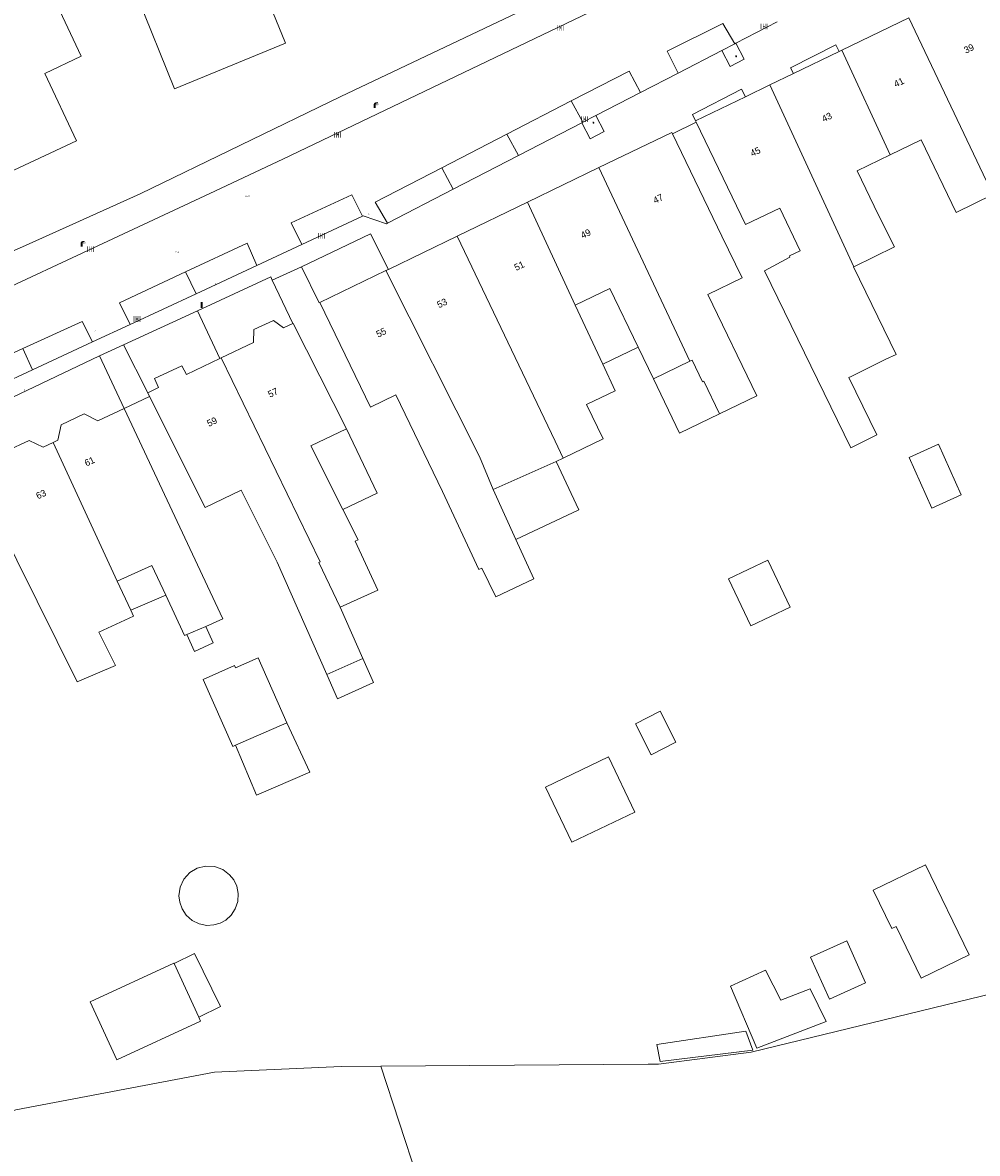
# Model space of a CAD drawing. Header units: metres. Extents: x 197457 to 198138, y 353986 to 354984.
# Tile 4 of 217: x 197534 to 197605, y 354302 to 354386. Entities that reach past the tile are written whole.
import ezdxf
from ezdxf.enums import TextEntityAlignment as Align

# ---------------------------------------------------------------- set-up
doc = ezdxf.new("R2010")
doc.units = ezdxf.units.M
doc.header["$MEASUREMENT"] = 0
for name, color, linetype, lineweight in [('bijgebouw', 1, 'Continuous', 13), ('grens individueel parkeervak', 7, 'Continuous', 0), ('Grens maaiveld', 253, 'Continuous', 0), ('grens WOZ object', 7, 'Continuous', 0), ('hoofdgebouw', 1, 'Continuous', 0), ('Hoogtepunt', 7, 'Continuous', 0), ('huisnummerreeks BGT', 7, 'Continuous', 0), ('kant verharding', 7, 'Continuous', 0), ('muur breder dan 30cm', 30, 'Continuous', 0), ('raster geen IMGeo', 7, 'Continuous', 0), ('tussenmuur', 1, 'Continuous', 13), ('vlakafsluiter', 1, 'Continuous', 0), ('waterleidingput', 132, 'Continuous', 0), ('weginrichtingselement', 7, 'Continuous', 0)]:
    doc.layers.add(name, color=color, linetype=linetype, lineweight=lineweight)
for name, color, linetype, lineweight, true_color in [('CAI-kast', 7, 'Continuous', 0, 0x104b6e), ('kolk', 7, 'Continuous', 0, 0x104b6e), ('lichtmast', 7, 'Continuous', 0, 0x104b6e), ('verkeersbordpaal', 7, 'Continuous', 0, 0x104b6e)]:
    doc.layers.add(name, color=color, linetype=linetype, lineweight=lineweight, true_color=true_color)
doc.styles.add('Style-STANDARD', font='STANDARD.shx')
doc.styles.add('Style-WORKING', font='WORKING.shx')

# ---------------------------------------------------------------- blocks, each defined once
blk = doc.blocks.new('kolk')
at = {"layer": 'kolk', "linetype": 'Continuous', "lineweight": 0, "true_color": 0xbd2877}
for points in [[(-0.49, -0.43), (-0.49, 0), (-0.49, 0.42), (-0.4, 0.42), (-0.4, 0), (-0.4, -0.43)], [(-0.19, -0.43), (-0.19, 0), (-0.19, 0.42), (-0.11, 0.42), (-0.11, 0), (-0.11, -0.43)], [(0.11, -0.43), (0.11, 0), (0.11, 0.42), (0.19, 0.42), (0.19, 0), (0.19, -0.43)], [(0.4, -0.43), (0.4, 0), (0.4, 0.42), (0.49, 0.42), (0.49, 0), (0.49, -0.43)]]:
    blk.add_hatch(color=232, dxfattribs=at).paths.add_polyline_path(points)
at = {"layer": 'kolk', "linetype": 'Continuous', "lineweight": 0, "true_color": 0x681648}
blk.add_hatch(color=219, dxfattribs=at).paths.add_polyline_path([(0.1, 0, 1), (-0.1, 0, 1)])
blk = doc.blocks.new('kast')
at = {"layer": 'CAI-kast', "linetype": 'Continuous', "lineweight": 0, "true_color": 0xbd2877}
h = blk.add_hatch(color=232, dxfattribs=at)
edge = h.paths.add_edge_path()
edge.add_arc((0, 0), 0.1, 0, 360)
edge.add_line((0, -0.1), (0.34, -0.1))
edge.add_line((0.34, -0.1), (0.34, 0.47))
edge.add_line((0.34, 0.47), (-0.34, 0.47))
edge.add_line((-0.34, 0.47), (-0.34, -0.1))
edge.add_line((-0.34, -0.1), (0, -0.1))
edge = h.paths.add_edge_path(flags=16)
edge.add_arc((-0.2, 0.31), 0.0607, 0, 360)
at = {"layer": 'CAI-kast', "linetype": 'Continuous', "lineweight": 0, "true_color": 0x681648}
blk.add_hatch(color=219, dxfattribs=at).paths.add_polyline_path([(-0.1, 0, 1), (0.1, 0, 1)])
at = {"layer": 'CAI-kast', "color": 232, "linetype": 'Continuous', "lineweight": 0, "true_color": 0xbd2877, "extrusion": (0, 0, -1)}
blk.add_solid([(-0.34, 0.65), (0.34, 0.65), (-0.34, 0.55), (0.34, 0.55)], dxfattribs=at)
blk = doc.blocks.new('lichtmast')
at = {"layer": 'lichtmast', "linetype": 'Continuous', "lineweight": 0, "true_color": 0xbd2877}
for points in [[(0.15, 0.42, -0.344151), (0.3, 0.61), (0.43, 0.64, 0.960861), (0.4, 0.79), (0.1, 0.74, 0.366629), (-0.15, 0.45), (-0.15, -0.1), (0, -0.1, -0.414214), (-0.1, 0, -1), (0.1, 0, -0.414214), (0, -0.1), (0.15, -0.1)], [(0.35, 0.55, 1), (0.3, 0.56), (0.23, 0.32, 1), (0.28, 0.31)], [(0.42, 0.58, 1), (0.38, 0.57), (0.44, 0.33, 1), (0.48, 0.34)], [(0.49, 0.61, 1), (0.45, 0.58), (0.63, 0.4, 1), (0.66, 0.43)]]:
    blk.add_hatch(color=232, dxfattribs=at).paths.add_polyline_path(points)
at = {"layer": 'lichtmast', "linetype": 'Continuous', "lineweight": 0, "true_color": 0x681648}
blk.add_hatch(color=219, dxfattribs=at).paths.add_polyline_path([(-0.1, 0, 1), (0.1, 0, 1)])
blk = doc.blocks.new('waterleidingput')
at = {"layer": 'waterleidingput', "linetype": 'Continuous', "lineweight": 0, "true_color": 0x248bcb}
h = blk.add_hatch(color=142, dxfattribs=at)
edge = h.paths.add_edge_path()
edge.add_spline(control_points=[(0.44, 0), (0.44, 0.04), (0.43, 0.09), (0.36, 0.2), (0.28, 0.26), (0.09, 0.32), (-0.02, 0.33), (-0.22, 0.29), (-0.31, 0.24), (-0.42, 0.12), (-0.44, 0.06), (-0.44, -0.06), (-0.42, -0.12), (-0.33, -0.22), (-0.28, -0.26), (-0.1, -0.33), (0.04, -0.33), (0.27, -0.27), (0.37, -0.2), (0.43, -0.08), (0.44, -0.04), (0.44, 0)], knot_values=[0, 0, 0, 0, 0.060484, 0.060484, 0.178041, 0.178041, 0.295599, 0.295599, 0.413157, 0.413157, 0.498623, 0.498623, 0.584089, 0.584089, 0.669555, 0.669555, 0.808438, 0.808438, 0.94732, 0.94732, 1, 1, 1, 1], degree=3, periodic=0)
edge = h.paths.add_edge_path(flags=16)
edge.add_ellipse((0, 0), major_axis=(0.392, 0), ratio=0.689655, start_angle=0, end_angle=360)
for points in [[(-0.05, -0.09, -0.141608), (-0.09, -0.05), (-0.1, -0.09), (-0.17, 0.18), (-0.22, 0.18), (-0.12, -0.17), (-0.07, -0.17)], [(0.03, 0.18), (-0.02, 0.18), (-0.05, 0.09, -0.269854), (0.05, 0.09)], [(0.23, 0.18), (0.18, 0.18), (0.1, -0.09), (0.09, -0.05, -0.141608), (0.05, -0.09), (0.08, -0.17), (0.13, -0.17)]]:
    blk.add_hatch(color=142, dxfattribs=at).paths.add_polyline_path(points)
at = {"layer": 'waterleidingput', "linetype": 'Continuous', "lineweight": 0, "true_color": 0x104b6e}
blk.add_hatch(color=156, dxfattribs=at).paths.add_polyline_path([(0.1, 0, 1), (-0.1, 0, 1)])
blk = doc.blocks.new('paal')
at = {"layer": 'verkeersbordpaal', "linetype": 'Continuous', "lineweight": 0, "true_color": 0xbd2877}
blk.add_hatch(color=232, dxfattribs=at).paths.add_polyline_path([(0.15, 0.8), (-0.15, 0.8), (-0.15, -0.1), (0, -0.1, -0.414214), (-0.1, 0, -1), (0.1, 0, -0.414214), (0, -0.1), (0.15, -0.1)])
at = {"layer": 'verkeersbordpaal', "linetype": 'Continuous', "lineweight": 0, "true_color": 0x681648}
blk.add_hatch(color=219, dxfattribs=at).paths.add_polyline_path([(-0.1, 0, 1), (0.1, 0, 1)])

msp = doc.modelspace()

# ---------------------------------------------------------------- linework, layer by layer
at = {"layer": 'bijgebouw', "linetype": 'Continuous', "lineweight": 13, "flags": 128}
for points in [[(197549.535, 354338.259), (197549.613, 354338.084), (197551.303, 354338.829), (197553.427, 354334.011)], [(197549.621, 354332.332), (197549.407, 354332.238), (197547.205, 354337.232), (197549.535, 354338.259)], [(197545.035, 354316.092), (197545.022, 354316.121), (197538.786, 354313.247)], [(197538.786, 354313.247), (197540.771, 354308.939), (197547.007, 354311.813), (197546.879, 354312.092)]]:
    msp.add_lwpolyline(points, dxfattribs=at)
at = {"layer": 'grens individueel parkeervak', "linetype": 'Continuous', "lineweight": 0}
for p, q in [((197585.815, 354384.031), (197582.555, 354382.348)), ((197586.77, 354384.525), (197585.815, 354384.031)), ((197579.762, 354380.905), (197576.438, 354379.189)), ((197574.604, 354380.269), (197569.814, 354377.799)), ((197574.604, 354380.269), (197575.463, 354378.685)), ((197576.438, 354379.189), (197575.463, 354378.685)), ((197575.393, 354378.649), (197570.667, 354376.208)), ((197575.463, 354378.685), (197575.393, 354378.649)), ((197569.814, 354377.799), (197564.962, 354375.298)), ((197569.814, 354377.799), (197570.667, 354376.208)), ((197570.667, 354376.208), (197565.819, 354373.705)), ((197564.962, 354375.298), (197565.819, 354373.705)), ((197565.819, 354373.705), (197560.93, 354371.179)), ((197559.074, 354371.697), (197554.545, 354369.589)), ((197551.208, 354368.036), (197546.674, 354365.925)), ((197545.902, 354367.553), (197546.674, 354365.925)), ((197546.674, 354365.925), (197541.761, 354363.638)), ((197538.966, 354362.338), (197534.498, 354360.258)), ((197534.498, 354360.258), (197533.773, 354361.845)), ((197534.498, 354360.258), (197528.959, 354357.68))]:
    msp.add_line(p, q, dxfattribs=at)
at = {"layer": 'grens individueel parkeervak', "linetype": 'Continuous', "lineweight": 0, "flags": 128}
for points in [[(197586.77, 354384.525), (197585.88, 354386.041), (197581.745, 354383.974), (197582.555, 354382.348)], [(197579.762, 354380.905), (197578.909, 354382.488), (197574.604, 354380.269)], [(197564.962, 354375.298), (197560.019, 354372.75), (197560.93, 354371.179)], [(197559.074, 354371.697), (197558.26, 354373.295), (197553.761, 354371.214), (197554.545, 354369.589)], [(197551.208, 354368.036), (197550.476, 354369.683), (197545.902, 354367.553)], [(197545.902, 354367.553), (197540.986, 354365.264), (197541.761, 354363.638)], [(197538.966, 354362.338), (197538.202, 354363.868), (197533.773, 354361.845)], [(197533.773, 354361.845), (197528.206, 354359.302), (197528.959, 354357.68)]]:
    msp.add_lwpolyline(points, dxfattribs=at)
at = {"layer": 'Grens maaiveld', "linetype": 'Continuous', "lineweight": 0}
for p, q in [((197560.425, 354308.446), (197580.316, 354308.609)), ((197564.91, 354294.857), (197560.425, 354308.446))]:
    msp.add_line(p, q, dxfattribs=at)
at = {"layer": 'Grens maaiveld', "linetype": 'Continuous', "lineweight": 0, "flags": 128}
for points in [[(197580.316, 354308.609), (197581.087, 354308.615), (197588.004, 354309.499), (197611.464, 354315.212), (197631.622, 354320.223), (197650.749, 354318.836)], [(197520.033, 354301.183), (197522.746, 354302.257), (197527.746, 354303.227), (197533.254, 354305.215), (197548.047, 354308.019), (197557.485, 354308.422), (197560.425, 354308.446)]]:
    msp.add_lwpolyline(points, dxfattribs=at)
at = {"layer": 'grens WOZ object', "linetype": 'Continuous', "lineweight": 0}
for p, q in [((197574.902, 354365.09), (197576.945, 354360.695)), ((197579.573, 354361.956), (197576.945, 354360.695)), ((197580.715, 354359.591), (197583.441, 354360.907)), ((197573.472, 354353.457), (197568.798, 354351.354)), ((197570.486, 354347.654), (197568.798, 354351.354)), ((197543.382, 354345.715), (197540.812, 354344.543)), ((197544.415, 354343.513), (197543.382, 354345.715)), ((197540.812, 354344.543), (197541.817, 354342.388)), ((197541.817, 354342.388), (197544.415, 354343.513)), ((197547.393, 354341.181), (197545.977, 354340.57)), ((197556.399, 354337.588), (197559.1, 354338.793)), ((197553.427, 354334.011), (197549.621, 354332.332)), ((197546.879, 354312.092), (197545.035, 354316.092)), ((197586.447, 354314.417), (197589.055, 354315.609)), ((197589.055, 354315.609), (197590.195, 354313.358)), ((197588.427, 354309.802), (197586.447, 354314.417)), ((197590.195, 354313.358), (197592.381, 354314.202)), ((197592.381, 354314.202), (197593.576, 354311.771)), ((197593.576, 354311.771), (197588.427, 354309.802)), ((197580.981, 354310.079), (197587.593, 354311.067)), ((197587.593, 354311.067), (197588.127, 354309.66)), ((197581.221, 354308.798), (197580.981, 354310.079)), ((197588.127, 354309.66), (197581.221, 354308.798))]:
    msp.add_line(p, q, dxfattribs=at)
at = {"layer": 'grens WOZ object', "linetype": 'Continuous', "lineweight": 0, "flags": 128}
for points in [[(197574.902, 354365.09), (197577.463, 354366.327), (197579.573, 354361.956)], [(197585.639, 354357.004), (197584.474, 354359.418), (197584.375, 354359.37), (197583.597, 354360.982), (197583.441, 354360.907)], [(197580.715, 354359.591), (197582.659, 354355.564), (197585.639, 354357.004)], [(197557.874, 354355.874), (197555.211, 354354.602), (197557.604, 354349.869)], [(197557.874, 354355.874), (197560.158, 354351.09), (197557.604, 354349.869)], [(197599.757, 354353.744), (197601.943, 354354.725), (197603.633, 354350.96), (197601.447, 354349.979), (197599.757, 354353.744)], [(197573.472, 354353.457), (197575.165, 354349.852), (197570.486, 354347.654)], [(197586.299, 354344.715), (197589.227, 354346.105), (197590.89, 354342.603), (197587.962, 354341.213), (197586.299, 354344.715)], [(197547.393, 354341.181), (197547.96, 354339.952), (197546.56, 354339.305), (197545.977, 354340.57)], [(197559.1, 354338.793), (197559.889, 354337.012), (197557.21, 354335.794), (197556.399, 354337.588)], [(197580.55, 354331.627), (197579.38, 354333.933), (197581.223, 354334.867), (197582.393, 354332.561), (197580.55, 354331.627)], [(197553.427, 354334.011), (197555.14, 354330.343), (197551.18, 354328.633), (197549.621, 354332.332)], [(197572.686, 354329.219), (197574.643, 354325.119), (197579.339, 354327.361), (197577.382, 354331.461), (197572.686, 354329.219)], [(197549.177, 354322.703), (197548.669, 354323.083), (197548.045, 354323.308), (197547.383, 354323.338), (197546.768, 354323.182), (197546.223, 354322.858), (197545.776, 354322.368), (197545.494, 354321.768), (197545.403, 354321.14)], [(197598.779, 354318.852), (197598.462, 354318.699), (197597.078, 354321.559), (197600.975, 354323.444), (197604.219, 354316.738), (197600.639, 354315.006), (197598.779, 354318.852)], [(197545.403, 354321.14), (197545.456, 354320.659), (197545.632, 354320.16), (197545.946, 354319.689), (197546.385, 354319.302), (197546.911, 354319.044), (197547.466, 354318.935), (197547.995, 354318.963), (197548.459, 354319.098), (197548.883, 354319.331), (197549.277, 354319.685), (197549.592, 354320.155), (197549.782, 354320.709), (197549.819, 354321.293), (197549.708, 354321.848), (197549.479, 354322.326), (197549.177, 354322.703)], [(197593.832, 354313.437), (197596.515, 354314.648), (197595.103, 354317.777), (197592.42, 354316.566), (197593.832, 354313.437)], [(197545.035, 354316.092), (197546.561, 354316.843), (197548.506, 354312.893), (197546.879, 354312.092)]]:
    msp.add_lwpolyline(points, dxfattribs=at)
at = {"layer": 'hoofdgebouw', "linetype": 'Continuous', "lineweight": 0}
for p, q in [((197599.73, 354386.452), (197594.752, 354384.051)), ((197594.546, 354383.951), (197591.144, 354382.31)), ((197594.752, 354384.051), (197594.546, 354383.951)), ((197591.144, 354382.31), (197589.384, 354381.461)), ((197589.384, 354381.461), (197587.565, 354380.584)), ((197587.565, 354380.584), (197583.857, 354378.795)), ((197583.857, 354378.795), (197583.906, 354378.694)), ((197582.141, 354377.818), (197585.813, 354370.214)), ((197576.659, 354375.309), (197571.345, 354372.743)), ((197571.345, 354372.743), (197566.106, 354370.213)), ((197566.106, 354370.213), (197560.989, 354367.742)), ((197560.989, 354367.742), (197560.795, 354367.648)), ((197579.573, 354361.956), (197580.715, 354359.591)), ((197548.435, 354361.106), (197548.555, 354361.163)), ((197598.03, 354361.05), (197595.428, 354359.779)), ((197576.945, 354360.695), (197577.87, 354358.704)), ((197543.204, 354358.295), (197543.078, 354358.546)), ((197577.87, 354358.704), (197575.749, 354357.686)), ((197574.01, 354353.699), (197573.472, 354353.457)), ((197552.715, 354345.95), (197556.399, 354337.588)), ((197559.1, 354338.793), (197557.412, 354342.605))]:
    msp.add_line(p, q, dxfattribs=at)
at = {"layer": 'hoofdgebouw', "linetype": 'Continuous', "lineweight": 0, "flags": 128}
for points in [[(197548.968, 354395.028), (197550.387, 354391.46), (197550.498, 354391.505), (197553.338, 354384.564), (197545.067, 354381.18), (197542.261, 354388.135), (197542.372, 354388.18)], [(197528.145, 354383.632), (197530.867, 354384.908), (197529.526, 354387.753), (197534.971, 354390.32), (197538.136, 354383.605), (197535.417, 354382.315), (197537.788, 354377.308), (197532.314, 354374.741), (197528.145, 354383.632)], [(197582.141, 354377.818), (197582.087, 354377.931), (197576.659, 354375.309)], [(197590.881, 354368.653), (197590.839, 354368.74), (197591.649, 354369.131), (197590.124, 354372.293), (197587.584, 354371.068), (197583.906, 354378.694)], [(197598.343, 354376.268), (197600.64, 354377.376), (197603.242, 354371.981), (197605.993, 354373.308)], [(197597.474, 354371.763), (197595.875, 354375.078), (197598.343, 354376.268)], [(197595.645, 354367.94), (197598.669, 354369.418), (197597.474, 354371.763)], [(197585.813, 354370.214), (197587.313, 354367.107), (197584.774, 354365.881)], [(197595.408, 354354.473), (197588.977, 354367.635), (197590.881, 354368.653)], [(197595.645, 354367.94), (197595.601, 354367.919), (197598.779, 354361.416), (197598.03, 354361.05)], [(197560.795, 354367.648), (197555.894, 354365.281), (197559.651, 354357.501), (197561.551, 354358.419), (197565.03, 354351.215)], [(197584.774, 354365.881), (197588.413, 354358.344), (197585.639, 354357.004)], [(197548.555, 354361.163), (197550.947, 354362.306), (197550.974, 354363.259), (197552.428, 354363.939), (197553.194, 354363.38), (197553.876, 354363.705)], [(197553.876, 354363.705), (197553.907, 354363.72), (197557.874, 354355.874)], [(197548.435, 354361.106), (197545.954, 354359.92), (197545.609, 354360.572), (197543.576, 354359.619), (197543.884, 354358.95), (197543.078, 354358.546)], [(197595.428, 354359.779), (197595.267, 354359.7), (197597.356, 354355.425), (197595.408, 354354.473)], [(197552.715, 354345.95), (197550.026, 354351.315), (197547.345, 354350.034), (197543.204, 354358.295)], [(197574.01, 354353.699), (197576.981, 354355.134), (197575.749, 354357.686)], [(197536.047, 354354.869), (197536.398, 354355.037), (197536.646, 354356.163), (197538.337, 354356.981), (197539.373, 354356.474), (197541.323, 354357.388)], [(197541.323, 354357.388), (197548.663, 354341.729), (197547.393, 354341.181)], [(197536.047, 354354.869), (197535.288, 354354.507), (197534.252, 354355.012), (197532.549, 354354.209), (197532.283, 354353.076), (197530.424, 354352.148)], [(197530.424, 354352.148), (197530.328, 354352.1), (197537.836, 354337.057), (197540.668, 354338.279), (197539.432, 354340.756)], [(197565.03, 354351.215), (197567.731, 354345.407), (197567.953, 354345.513), (197568.986, 354343.366), (197571.821, 354344.729), (197570.486, 354347.654)], [(197557.604, 354349.869), (197558.745, 354347.612), (197558.526, 354347.507)], [(197558.526, 354347.507), (197560.217, 354343.869), (197557.412, 354342.605)], [(197545.977, 354340.57), (197545.825, 354340.504), (197544.415, 354343.513)], [(197541.817, 354342.388), (197542.025, 354341.943), (197539.432, 354340.756)]]:
    msp.add_lwpolyline(points, dxfattribs=at)
at = {"layer": 'kant verharding', "linetype": 'Continuous', "lineweight": 0}
for p, q in [((197589.938, 354386.161), (197586.852, 354384.567)), ((197586.852, 354384.567), (197586.77, 354384.525)), ((197582.555, 354382.348), (197579.762, 354380.905)), ((197583.906, 354378.694), (197582.141, 354377.818)), ((197554.545, 354369.589), (197551.208, 354368.036)), ((197554.535, 354367.926), (197552.351, 354366.934)), ((197546.787, 354364.645), (197541.279, 354362.134)), ((197541.761, 354363.638), (197538.966, 354362.338)), ((197541.279, 354362.134), (197539.482, 354361.315)), ((197541.279, 354362.134), (197543.078, 354358.546)), ((197541.323, 354357.388), (197539.482, 354361.315))]:
    msp.add_line(p, q, dxfattribs=at)
at = {"layer": 'kant verharding', "linetype": 'Continuous', "lineweight": 0, "flags": 128}
for points in [[(197457.244, 354345.621), (197475.128, 354348.685), (197479.178, 354349.576), (197481.453, 354350.188), (197482.816, 354350.04), (197492.219, 354352.904), (197504.467, 354357.071), (197519.412, 354363.133), (197533.751, 354369.423), (197542.527, 354373.359), (197557.457, 354380.596), (197575.913, 354389.383), (197575.969, 354389.25), (197589.264, 354395.584), (197589.718, 354396.914)], [(197587.064, 354392.206), (197553.124, 354375.947), (197547.694, 354373.377), (197523.042, 354361.888), (197518.999, 354360.075), (197514.915, 354358.394), (197510.23, 354356.659), (197507.868, 354355.844), (197505.502, 354355.042), (197500.733, 354353.493), (197498.338, 354352.75), (197495.938, 354352.026), (197489.683, 354350.217), (197483.398, 354348.516)], [(197586.852, 354384.567), (197587.476, 354383.385), (197586.429, 354382.832), (197585.815, 354384.031)], [(197594.546, 354383.951), (197594.288, 354384.458), (197590.923, 354382.743), (197591.144, 354382.31)], [(197583.857, 354378.795), (197583.619, 354379.274), (197587.271, 354381.155), (197587.565, 354380.584)], [(197576.438, 354379.189), (197577.062, 354378.002), (197576.007, 354377.455), (197575.393, 354378.649)], [(197560.93, 354371.179), (197560.842, 354371.134), (197559.115, 354371.716), (197559.074, 354371.697)]]:
    msp.add_lwpolyline(points, dxfattribs=at)
at = {"layer": 'muur breder dan 30cm', "linetype": 'Continuous', "lineweight": 0}
msp.add_line((197539.482, 354361.315), (197528.542, 354356.094), dxfattribs=at)
at = {"layer": 'muur breder dan 30cm', "linetype": 'Continuous', "lineweight": 0, "flags": 128}
for points in [[(197560.989, 354367.742), (197559.652, 354370.398), (197554.535, 354367.926)], [(197552.351, 354366.934), (197552.234, 354367.181), (197546.787, 354364.645)]]:
    msp.add_lwpolyline(points, dxfattribs=at)
at = {"layer": 'raster geen IMGeo', "linetype": 'Continuous', "lineweight": 0}
for p, q in [((197554.535, 354367.926), (197555.839, 354365.255)), ((197553.876, 354363.705), (197552.351, 354366.934)), ((197546.787, 354364.645), (197548.435, 354361.106))]:
    msp.add_line(p, q, dxfattribs=at)
at = {"layer": 'tussenmuur', "linetype": 'Continuous', "lineweight": 13}
for p, q in [((197599.73, 354386.452), (197605.993, 354373.308)), ((197594.752, 354384.051), (197598.343, 354376.268)), ((197589.384, 354381.461), (197595.645, 354367.94)), ((197576.659, 354375.309), (197583.441, 354360.907)), ((197571.345, 354372.743), (197574.902, 354365.09)), ((197560.795, 354367.648), (197567.784, 354353.817)), ((197536.047, 354354.869), (197540.812, 354344.543)), ((197567.784, 354353.817), (197568.798, 354351.354))]:
    msp.add_line(p, q, dxfattribs=at)
at = {"layer": 'tussenmuur', "linetype": 'Continuous', "lineweight": 13, "flags": 128}
for points in [[(197566.106, 354370.213), (197573.397, 354354.969), (197574.01, 354353.699)], [(197548.555, 354361.163), (197555.922, 354345.99), (197555.802, 354345.933), (197557.412, 354342.605)]]:
    msp.add_lwpolyline(points, dxfattribs=at)
at = {"layer": 'vlakafsluiter', "linetype": 'Continuous', "lineweight": 0}
msp.add_line((197541.323, 354357.388), (197543.204, 354358.295), dxfattribs=at)

# ---------------------------------------------------------------- block references
at = {"layer": 'CAI-kast', "linetype": 'Continuous', "lineweight": 0, "xscale": 0.1, "yscale": 0.1, "zscale": 0.1}
msp.add_blockref('kast', (197533.904, 354358.756), dxfattribs=at)
at = {"layer": 'kolk', "linetype": 'Continuous', "lineweight": 0, "xscale": 0.5, "yscale": 0.5}
for p in [(197573.803, 354385.705), (197588.958, 354385.805), (197575.593, 354378.922), (197557.222, 354377.764), (197555.992, 354370.249), (197538.84, 354369.25), (197542.284, 354364.05)]:
    msp.add_blockref('kolk', p, dxfattribs=at)
at = {"layer": 'lichtmast', "linetype": 'Continuous', "lineweight": 0, "xscale": 0.5, "yscale": 0.5}
for p in [(197559.974, 354379.79), (197538.156, 354369.47)]:
    msp.add_blockref('lichtmast', p, dxfattribs=at)
at = {"layer": 'verkeersbordpaal', "linetype": 'Continuous', "lineweight": 0, "xscale": 0.5, "yscale": 0.5}
msp.add_blockref('paal', (197547.09, 354364.92), dxfattribs=at)
at = {"layer": 'waterleidingput', "linetype": 'Continuous', "lineweight": 0, "xscale": 0.1, "yscale": 0.1, "zscale": 0.1}
for p in [(197559.529, 354371.846), (197548.118, 354366.668), (197539.15, 354363.162)]:
    msp.add_blockref('waterleidingput', p, dxfattribs=at)

# ---------------------------------------------------------------- texts
at = {"layer": 'Hoogtepunt', "linetype": 'Continuous', "lineweight": 0, "style": 'Style-WORKING'}
for s, p in [('22.24', (197550.31, 354373.159)), ('22.24', (197550.31, 354373.159)), ('22.21', (197545.089, 354368.956)), ('22.21', (197545.089, 354368.956))]:
    msp.add_text(s, height=0.1, dxfattribs=at).set_placement(p)
at = {"layer": 'huisnummerreeks BGT', "linetype": 'Continuous', "lineweight": 0, "style": 'Style-WORKING'}
for s, rotation, p in [('39', 25.8, (197604.201, 354384.168)), ('41', 25.7, (197598.99, 354381.654)), ('43', 25.8, (197593.626, 354379.066)), ('45', 25.8, (197588.303, 354376.499)), ('47', 25.8, (197581.071, 354372.998)), ('49', 25.8, (197575.679, 354370.394)), ('51', 25.8, (197570.732, 354368.005)), ('53', 25.8, (197564.986, 354365.23)), ('55', 25.8, (197560.456, 354363.042)), ('57', 25.5, (197552.4, 354358.567)), ('59', 25.5, (197547.862, 354356.399)), ('61', 25.1, (197538.749, 354353.454)), ('63', 25.2, (197535.139, 354351.008))]:
    msp.add_text(s, height=0.5, rotation=rotation, dxfattribs=at).set_placement(p, align=Align.MIDDLE_CENTER)
at = {"layer": 'weginrichtingselement', "style": 'Style-STANDARD'}
for p in [(197586.844, 354383.556), (197576.224, 354378.613)]:
    msp.add_text('b', height=0.1, rotation=359.66914, dxfattribs=at).set_placement(p)

doc.saveas('drawing.dxf')
